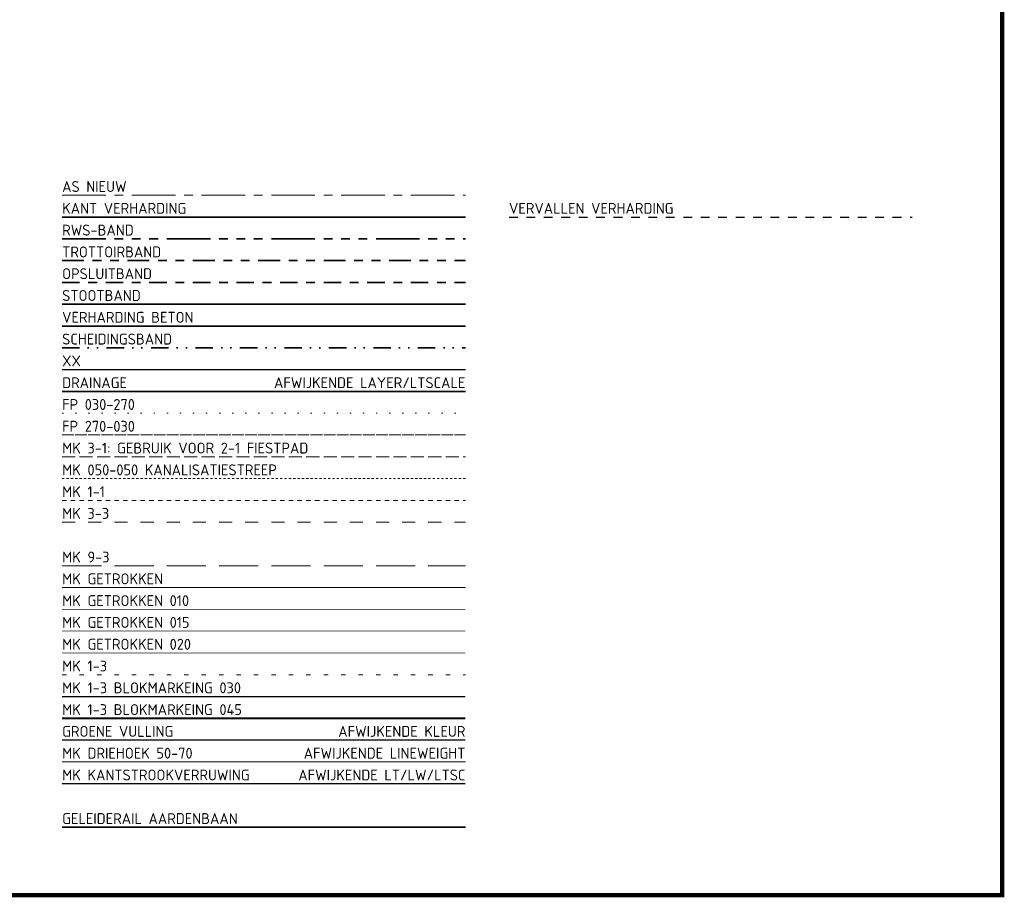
# Model space of a CAD drawing. Header units: metres. Extents: x -699 to 2316, y -1199 to 781.
# Tile 29 of 256: x 689 to 915, y -1199 to -998. Entities that reach past the tile are written whole.
import ezdxf
from ezdxf.enums import TextEntityAlignment as Align

# ---------------------------------------------------------------- set-up
doc = ezdxf.new("R2010")
doc.units = ezdxf.units.M
for name, pattern in [('AM-AS', [16, 10, -2, 2, -2]), ('RI-DRAINAGE', [19.2, 6, -1.8, 1.8, -1.8, 2.4, -1.8, 1.8, -1.8]), ('VH-OPSLUITBAND', [10, 4, -2, 2, -2]), ('VH-RWSBAND', [24, 10, -2, 2, -2, 2, -2, 2, -2]), ('VH-SCHEIDINGSBAND', [10, 4, -2, 0, -2, 0, -2]), ('VH-TROTTOIRBAND', [15, 5, -2, 2, -2, 2, -2]), ('VW-1-1_STREEP', [2, 1, -1]), ('VW-1-3_STREEP', [4, 1, -3]), ('VW-270-30_STREEP', [3, 2.7, -0.3]), ('VW-3-1_STREEP', [4, 3, -1]), ('VW-3-3_STREEP', [6, 3, -3]), ('VW-30-270_STREEP', [3, 0.3, -2.7]), ('VW-5050_STREEP', [1, 0.5, -0.5]), ('VW-9-3_STREEP', [12, 9, -3]), ('XX-HIDDEN', [4, 2, -2])]:
    doc.linetypes.add(name, pattern=pattern)
for name, color, linetype, lineweight in [('N-WA-VW-MARKERING_DYNAMISCH-G', 7, 'Continuous', 35), ('N-WE-AM-AS-G', 10, 'AM-AS', 18), ('N-WE-BV-GELEIDECONSTRUCTIE_GELEIDERAIL_AARDENBAAN-G', 210, 'BV-GELEIDERAIL-A', 35), ('N-WE-RI-DRAINAGE-G', 90, 'RI-DRAINAGE', 35), ('N-WE-VH-KANTOPSLUITING_OPSLUITBAND-G', 150, 'VH-OPSLUITBAND', 35), ('N-WE-VH-KANTOPSLUITING_SCHEIDINGSBAND-G', 190, 'VH-SCHEIDINGSBAND', 35), ('N-WE-VH-KANTOPSLUITING_TROTTOIRBAND-G', 210, 'VH-TROTTOIRBAND', 35), ('N-WE-VH-KANTOPSLUITING_TROTTOIRBAND_RWS-G', 210, 'VH-RWSBAND', 35), ('N-WE-VH-KANTVERHARDING-G', 210, 'Continuous', 35), ('N-WE-VH-STOOTBAND-G', 7, 'Continuous', 35), ('N-WE-VH-VERHARDING_BETON-G', 252, 'Continuous', 35), ('N-WE-VW-MARKERING_DWARS_DRIEHOEK_5070-G', 7, 'VW-HAAIETAND70-L-N', 35), ('N-WE-VW-MARKERING_DWARS_OVERSTEEK_KANALISATIESTREEP50-G', 7, 'VW-5050_STREEP', 13), ('N-WE-VW-MARKERING_LANGS_STREEP_11-G', 7, 'VW-1-1_STREEP', 13), ('N-WE-VW-MARKERING_LANGS_STREEP_13-G', 7, 'VW-1-3_STREEP', 13), ('N-WE-VW-MARKERING_LANGS_STREEP_13_030-G', 7, 'VW-1-3_STREEP', 25), ('N-WE-VW-MARKERING_LANGS_STREEP_13_045-G', 7, 'VW-1-3_STREEP', 50), ('N-WE-VW-MARKERING_LANGS_STREEP_27030-G', 7, 'VW-270-30_STREEP', 13), ('N-WE-VW-MARKERING_LANGS_STREEP_30270-G', 7, 'VW-30-270_STREEP', 13), ('N-WE-VW-MARKERING_LANGS_STREEP_31-G', 7, 'VW-3-1_STREEP', 13), ('N-WE-VW-MARKERING_LANGS_STREEP_33-G', 7, 'VW-3-3_STREEP', 13), ('N-WE-VW-MARKERING_LANGS_STREEP_93-G', 7, 'VW-9-3_STREEP', 13), ('N-WE-VW-MARKERING_LANGS_STREEP_DOORGETROKKEN-G', 7, 'Continuous', 13), ('N-WE-VW-MARKERING_LANGS_STREEP_DOORGETROKKEN_010-G', 7, 'Continuous', 13), ('N-WE-VW-MARKERING_LANGS_STREEP_DOORGETROKKEN_015-G', 7, 'Continuous', 13), ('N-WE-VW-MARKERING_LANGS_STREEP_DOORGETROKKEN_020-G', 7, 'Continuous', 18), ('N-WE-VW-MARKERING_LANGS_STREEP_GROEN-G', 7, 'Continuous', 35), ('V-WE-VH-VERHARDING-G', 252, 'XX-HIDDEN', 25)]:
    doc.layers.add(name, color=color, linetype=linetype, lineweight=lineweight)
doc.layers.add('X-XX-AL-TEKENBLAD_VIEWPORT-G', color=7, linetype='Continuous', lineweight=18, plot=False)
doc.styles.add('NLCS-ISO Standaard', font='NLCS-ISO.ttf')
doc.linetypes.add('BV-GELEIDERAIL-A', pattern='A,2,-1,[160,NLCS.SHX,S=0.5,R=0,X=0,Y=0],-1', length=4)
doc.linetypes.add('drainage', pattern='A,4,-1,1,-1,[21,rtw.shx,S=1,R=90,X=-1,Y=0]', length=7)
doc.linetypes.add('VW-HAAIETAND70-L-N', pattern='A,0,-0.5,[149,NLCS.SHX,S=1,R=0,X=-0.625,Y=0],-0.5', length=1)

msp = doc.modelspace()

# ---------------------------------------------------------------- linework, layer by layer
at = {"color": 41}
msp.add_line((698.7026, -1077.9827), (791.2104, -1077.9827), dxfattribs=at)
at = {"layer": 'N-WA-VW-MARKERING_DYNAMISCH-G', "color": 251, "linetype": 'VW-1-1_STREEP', "ltscale": 0.85, "const_width": 0.35}
msp.add_lwpolyline([(698.7026, -1172.9827), (791.2104, -1172.9827)], dxfattribs=at)
at = {"layer": 'N-WE-AM-AS-G'}
msp.add_line((698.7026, -1037.9827), (791.2104, -1037.9827), dxfattribs=at)
at = {"layer": 'N-WE-BV-GELEIDECONSTRUCTIE_GELEIDERAIL_AARDENBAAN-G'}
msp.add_lwpolyline([(698.7026, -1182.9827), (791.2104, -1182.9827)], dxfattribs=at)
at = {"layer": 'N-WE-RI-DRAINAGE-G', "linetype": 'drainage', "ltscale": 0.5}
msp.add_line((698.7026, -1082.9827), (791.2104, -1082.9827), dxfattribs=at)
at = {"layer": 'N-WE-VH-KANTOPSLUITING_OPSLUITBAND-G'}
msp.add_line((698.7026, -1057.9827), (791.2104, -1057.9827), dxfattribs=at)
at = {"layer": 'N-WE-VH-KANTOPSLUITING_SCHEIDINGSBAND-G'}
msp.add_line((698.7026, -1072.9827), (791.2104, -1072.9827), dxfattribs=at)
at = {"layer": 'N-WE-VH-KANTOPSLUITING_TROTTOIRBAND-G'}
msp.add_line((698.7026, -1052.9827), (791.2104, -1052.9827), dxfattribs=at)
at = {"layer": 'N-WE-VH-KANTOPSLUITING_TROTTOIRBAND_RWS-G'}
msp.add_line((698.7026, -1047.9827), (791.2104, -1047.9827), dxfattribs=at)
at = {"layer": 'N-WE-VH-KANTVERHARDING-G'}
msp.add_line((698.7026, -1042.9827), (791.2104, -1042.9827), dxfattribs=at)
at = {"layer": 'N-WE-VH-STOOTBAND-G'}
msp.add_line((698.7026, -1062.9827), (791.2104, -1062.9827), dxfattribs=at)
at = {"layer": 'N-WE-VH-VERHARDING_BETON-G'}
msp.add_line((698.7026, -1067.9827), (791.2104, -1067.9827), dxfattribs=at)
at = {"layer": 'N-WE-VW-MARKERING_DWARS_DRIEHOEK_5070-G', "lineweight": 5}
msp.add_lwpolyline([(698.7026, -1167.9827), (791.2104, -1167.9827)], dxfattribs=at)
at = {"layer": 'N-WE-VW-MARKERING_DWARS_OVERSTEEK_KANALISATIESTREEP50-G'}
msp.add_lwpolyline([(698.7026, -1102.9827), (791.2104, -1102.9827)], dxfattribs=at)
at = {"layer": 'N-WE-VW-MARKERING_LANGS_STREEP_11-G'}
msp.add_lwpolyline([(698.7026, -1107.9827), (791.2104, -1107.9827)], dxfattribs=at)
at = {"layer": 'N-WE-VW-MARKERING_LANGS_STREEP_13-G'}
msp.add_lwpolyline([(698.7026, -1147.9827), (791.2104, -1147.9827)], dxfattribs=at)
at = {"layer": 'N-WE-VW-MARKERING_LANGS_STREEP_13_030-G', "const_width": 0.3}
msp.add_lwpolyline([(698.7026, -1152.9827), (791.2104, -1152.9827)], dxfattribs=at)
at = {"layer": 'N-WE-VW-MARKERING_LANGS_STREEP_13_045-G', "const_width": 0.45}
msp.add_lwpolyline([(698.7026, -1157.9827), (791.2104, -1157.9827)], dxfattribs=at)
at = {"layer": 'N-WE-VW-MARKERING_LANGS_STREEP_27030-G'}
msp.add_lwpolyline([(698.7026, -1092.9827), (791.2104, -1092.9827)], dxfattribs=at)
at = {"layer": 'N-WE-VW-MARKERING_LANGS_STREEP_30270-G'}
msp.add_lwpolyline([(698.7026, -1087.9827), (791.2104, -1087.9827)], dxfattribs=at)
at = {"layer": 'N-WE-VW-MARKERING_LANGS_STREEP_31-G'}
msp.add_lwpolyline([(698.7026, -1097.9827), (791.2104, -1097.9827)], dxfattribs=at)
at = {"layer": 'N-WE-VW-MARKERING_LANGS_STREEP_33-G'}
msp.add_lwpolyline([(698.7026, -1112.9827), (791.2104, -1112.9827)], dxfattribs=at)
at = {"layer": 'N-WE-VW-MARKERING_LANGS_STREEP_93-G'}
msp.add_lwpolyline([(698.7026, -1122.9827), (791.2104, -1122.9827)], dxfattribs=at)
at = {"layer": 'N-WE-VW-MARKERING_LANGS_STREEP_DOORGETROKKEN-G'}
msp.add_lwpolyline([(698.7026, -1127.9827), (791.2104, -1127.9827)], dxfattribs=at)
at = {"layer": 'N-WE-VW-MARKERING_LANGS_STREEP_DOORGETROKKEN_010-G', "const_width": 0.1}
msp.add_lwpolyline([(698.7026, -1132.9827), (791.2104, -1132.9827)], dxfattribs=at)
at = {"layer": 'N-WE-VW-MARKERING_LANGS_STREEP_DOORGETROKKEN_015-G', "const_width": 0.15}
msp.add_lwpolyline([(698.7026, -1137.9827), (791.2104, -1137.9827)], dxfattribs=at)
at = {"layer": 'N-WE-VW-MARKERING_LANGS_STREEP_DOORGETROKKEN_020-G', "const_width": 0.2}
msp.add_lwpolyline([(698.7026, -1142.9827), (791.2104, -1142.9827)], dxfattribs=at)
at = {"layer": 'N-WE-VW-MARKERING_LANGS_STREEP_GROEN-G', "color": 137, "true_color": 0x478a84, "const_width": 0.3}
msp.add_lwpolyline([(698.7026, -1162.9827), (791.2104, -1162.9827)], dxfattribs=at)
at = {"layer": 'V-WE-VH-VERHARDING-G'}
msp.add_line((801.2104, -1042.9827), (893.7182, -1042.9827), dxfattribs=at)
at = {"layer": 'X-XX-AL-TEKENBLAD_VIEWPORT-G', "color": 3, "const_width": 1}
msp.add_lwpolyline([(410.5685, -747.5464), (914.3274, -747.5464), (914.3274, -1198.5443), (410.5685, -1198.5443)], close=True, dxfattribs=at)

# ---------------------------------------------------------------- texts
at = {"color": 41, "style": 'NLCS-ISO Standaard'}
msp.add_text('XX', height=2.5, dxfattribs=at).set_placement((698.7026, -1077.9827), align=Align.BOTTOM_LEFT)
at = {"layer": 'N-WA-VW-MARKERING_DYNAMISCH-G', "color": 251, "linetype": 'VW-1-1_STREEP', "ltscale": 0.85, "style": 'NLCS-ISO Standaard'}
msp.add_text('MK KANTSTROOKVERRUWING', height=2.5, dxfattribs=at).set_placement((698.7026, -1172.9827), align=Align.BOTTOM_LEFT)
msp.add_text('AFWIJKENDE LT/LW/LTSC', height=2.5, dxfattribs=at).set_placement((791.2104, -1172.9827), align=Align.BOTTOM_RIGHT)
at = {"layer": 'N-WE-AM-AS-G', "style": 'NLCS-ISO Standaard'}
msp.add_text('AS NIEUW', height=2.5, dxfattribs=at).set_placement((698.7026, -1037.9827), align=Align.BOTTOM_LEFT)
at = {"layer": 'N-WE-BV-GELEIDECONSTRUCTIE_GELEIDERAIL_AARDENBAAN-G', "style": 'NLCS-ISO Standaard'}
msp.add_text('GELEIDERAIL AARDENBAAN', height=2.5, dxfattribs=at).set_placement((698.7026, -1182.9827), align=Align.BOTTOM_LEFT)
at = {"layer": 'N-WE-RI-DRAINAGE-G', "style": 'NLCS-ISO Standaard'}
msp.add_text('AFWIJKENDE LAYER/LTSCALE', height=2.5, dxfattribs=at).set_placement((791.2104, -1082.9827), align=Align.BOTTOM_RIGHT)
msp.add_text('DRAINAGE', height=2.5, dxfattribs=at).set_placement((698.7026, -1082.9827), align=Align.BOTTOM_LEFT)
at = {"layer": 'N-WE-VH-KANTOPSLUITING_OPSLUITBAND-G', "style": 'NLCS-ISO Standaard'}
msp.add_text('OPSLUITBAND', height=2.5, dxfattribs=at).set_placement((698.7026, -1057.9827), align=Align.BOTTOM_LEFT)
at = {"layer": 'N-WE-VH-KANTOPSLUITING_SCHEIDINGSBAND-G', "style": 'NLCS-ISO Standaard'}
msp.add_text('SCHEIDINGSBAND', height=2.5, dxfattribs=at).set_placement((698.7026, -1072.9827), align=Align.BOTTOM_LEFT)
at = {"layer": 'N-WE-VH-KANTOPSLUITING_TROTTOIRBAND-G', "style": 'NLCS-ISO Standaard'}
msp.add_text('TROTTOIRBAND', height=2.5, dxfattribs=at).set_placement((698.7026, -1052.9827), align=Align.BOTTOM_LEFT)
at = {"layer": 'N-WE-VH-KANTOPSLUITING_TROTTOIRBAND_RWS-G', "style": 'NLCS-ISO Standaard'}
msp.add_text('RWS-BAND', height=2.5, dxfattribs=at).set_placement((698.7026, -1047.9827), align=Align.BOTTOM_LEFT)
at = {"layer": 'N-WE-VH-KANTVERHARDING-G', "style": 'NLCS-ISO Standaard'}
msp.add_text('KANT VERHARDING', height=2.5, dxfattribs=at).set_placement((698.7026, -1042.9827), align=Align.BOTTOM_LEFT)
at = {"layer": 'N-WE-VH-STOOTBAND-G', "style": 'NLCS-ISO Standaard'}
msp.add_text('STOOTBAND', height=2.5, dxfattribs=at).set_placement((698.7026, -1062.9827), align=Align.BOTTOM_LEFT)
at = {"layer": 'N-WE-VH-VERHARDING_BETON-G', "style": 'NLCS-ISO Standaard'}
msp.add_text('VERHARDING BETON', height=2.5, dxfattribs=at).set_placement((698.7026, -1067.9827), align=Align.BOTTOM_LEFT)
at = {"layer": 'N-WE-VW-MARKERING_DWARS_DRIEHOEK_5070-G', "style": 'NLCS-ISO Standaard'}
msp.add_text('MK DRIEHOEK 50-70', height=2.5, dxfattribs=at).set_placement((698.7026, -1167.9827), align=Align.BOTTOM_LEFT)
msp.add_text('AFWIJKENDE LINEWEIGHT', height=2.5, dxfattribs=at).set_placement((791.2104, -1167.9827), align=Align.BOTTOM_RIGHT)
at = {"layer": 'N-WE-VW-MARKERING_DWARS_OVERSTEEK_KANALISATIESTREEP50-G', "style": 'NLCS-ISO Standaard'}
msp.add_text('MK 050-050 KANALISATIESTREEP', height=2.5, dxfattribs=at).set_placement((698.7026, -1102.9827), align=Align.BOTTOM_LEFT)
at = {"layer": 'N-WE-VW-MARKERING_LANGS_STREEP_11-G', "style": 'NLCS-ISO Standaard'}
msp.add_text('MK 1-1', height=2.5, dxfattribs=at).set_placement((698.7026, -1107.9827), align=Align.BOTTOM_LEFT)
at = {"layer": 'N-WE-VW-MARKERING_LANGS_STREEP_13-G', "style": 'NLCS-ISO Standaard'}
msp.add_text('MK 1-3', height=2.5, dxfattribs=at).set_placement((698.7026, -1147.9827), align=Align.BOTTOM_LEFT)
at = {"layer": 'N-WE-VW-MARKERING_LANGS_STREEP_13_030-G', "style": 'NLCS-ISO Standaard'}
msp.add_text('MK 1-3 BLOKMARKEING 030', height=2.5, dxfattribs=at).set_placement((698.7026, -1152.9827), align=Align.BOTTOM_LEFT)
at = {"layer": 'N-WE-VW-MARKERING_LANGS_STREEP_13_045-G', "style": 'NLCS-ISO Standaard'}
msp.add_text('MK 1-3 BLOKMARKEING 045', height=2.5, dxfattribs=at).set_placement((698.7026, -1157.9827), align=Align.BOTTOM_LEFT)
at = {"layer": 'N-WE-VW-MARKERING_LANGS_STREEP_27030-G', "style": 'NLCS-ISO Standaard'}
msp.add_text('FP 270-030', height=2.5, dxfattribs=at).set_placement((698.7026, -1092.9827), align=Align.BOTTOM_LEFT)
at = {"layer": 'N-WE-VW-MARKERING_LANGS_STREEP_30270-G', "style": 'NLCS-ISO Standaard'}
msp.add_text('FP 030-270', height=2.5, dxfattribs=at).set_placement((698.7026, -1087.9827), align=Align.BOTTOM_LEFT)
at = {"layer": 'N-WE-VW-MARKERING_LANGS_STREEP_31-G', "style": 'NLCS-ISO Standaard'}
msp.add_text('MK 3-1: GEBRUIK VOOR 2-1 FIESTPAD', height=2.5, dxfattribs=at).set_placement((698.7026, -1097.9827), align=Align.BOTTOM_LEFT)
at = {"layer": 'N-WE-VW-MARKERING_LANGS_STREEP_33-G', "style": 'NLCS-ISO Standaard'}
msp.add_text('MK 3-3', height=2.5, dxfattribs=at).set_placement((698.7026, -1112.9827), align=Align.BOTTOM_LEFT)
at = {"layer": 'N-WE-VW-MARKERING_LANGS_STREEP_93-G', "style": 'NLCS-ISO Standaard'}
msp.add_text('MK 9-3', height=2.5, dxfattribs=at).set_placement((698.7026, -1122.9827), align=Align.BOTTOM_LEFT)
at = {"layer": 'N-WE-VW-MARKERING_LANGS_STREEP_DOORGETROKKEN-G', "style": 'NLCS-ISO Standaard'}
msp.add_text('MK GETROKKEN', height=2.5, dxfattribs=at).set_placement((698.7026, -1127.9827), align=Align.BOTTOM_LEFT)
at = {"layer": 'N-WE-VW-MARKERING_LANGS_STREEP_DOORGETROKKEN_010-G', "style": 'NLCS-ISO Standaard'}
msp.add_text('MK GETROKKEN 010', height=2.5, dxfattribs=at).set_placement((698.7026, -1132.9827), align=Align.BOTTOM_LEFT)
at = {"layer": 'N-WE-VW-MARKERING_LANGS_STREEP_DOORGETROKKEN_015-G', "style": 'NLCS-ISO Standaard'}
msp.add_text('MK GETROKKEN 015', height=2.5, dxfattribs=at).set_placement((698.7026, -1137.9827), align=Align.BOTTOM_LEFT)
at = {"layer": 'N-WE-VW-MARKERING_LANGS_STREEP_DOORGETROKKEN_020-G', "style": 'NLCS-ISO Standaard'}
msp.add_text('MK GETROKKEN 020', height=2.5, dxfattribs=at).set_placement((698.7026, -1142.9827), align=Align.BOTTOM_LEFT)
at = {"layer": 'N-WE-VW-MARKERING_LANGS_STREEP_GROEN-G', "color": 137, "style": 'NLCS-ISO Standaard'}
msp.add_text('GROENE VULLING', height=2.5, dxfattribs=at).set_placement((698.7026, -1162.9827), align=Align.BOTTOM_LEFT)
msp.add_text('AFWIJKENDE KLEUR', height=2.5, dxfattribs=at).set_placement((791.2104, -1162.9827), align=Align.BOTTOM_RIGHT)
at = {"layer": 'V-WE-VH-VERHARDING-G', "style": 'NLCS-ISO Standaard'}
msp.add_text('VERVALLEN VERHARDING', height=2.5, dxfattribs=at).set_placement((801.2104, -1042.9827), align=Align.BOTTOM_LEFT)

doc.saveas('drawing.dxf')
